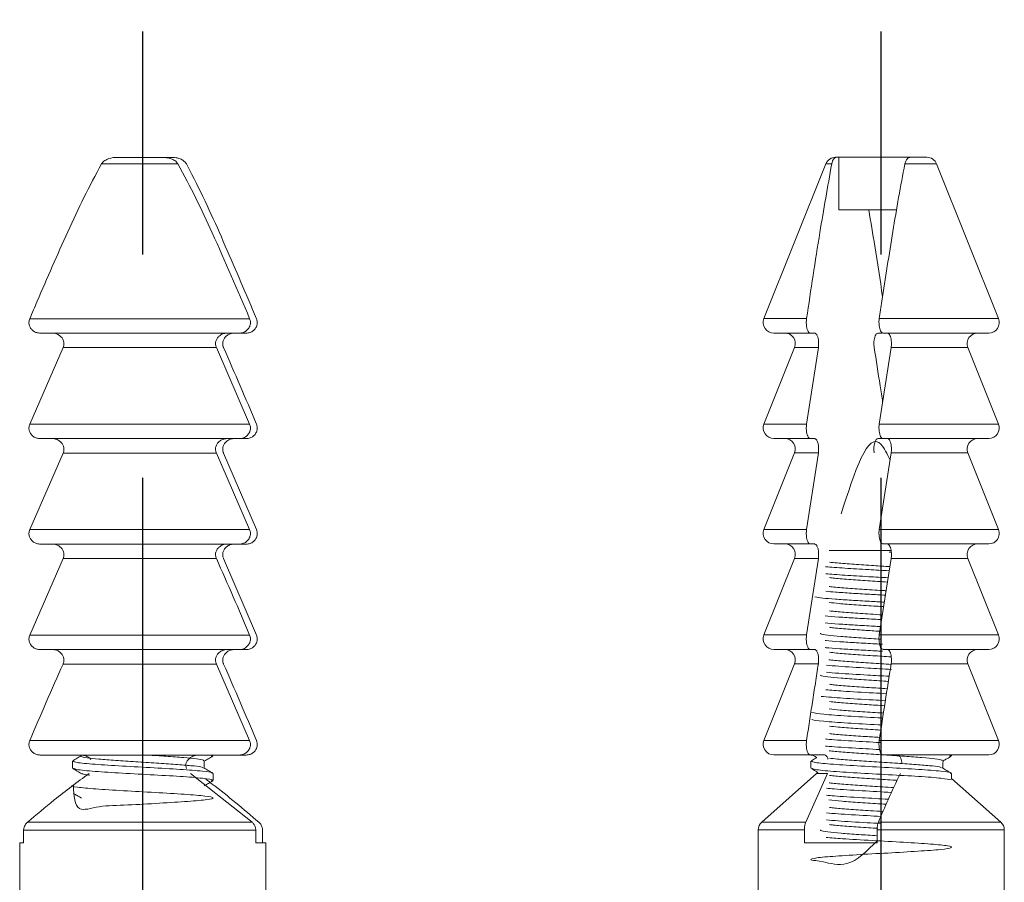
# Model space of a CAD drawing. Header units: millimetres. Extents: x 4288 to 4827, y 1699 to 2080.
# Tile 7 of 12: x 4506 to 4534, y 2009 to 2034. Entities that reach past the tile are written whole.
import ezdxf

# ---------------------------------------------------------------- set-up
doc = ezdxf.new("R2010")
doc.units = ezdxf.units.MM
doc.linetypes.add('CENTER', pattern=[50.8, 31.75, -6.35, 6.35, -6.35])
doc.layers.add('Center', color=1, linetype='CENTER')
doc.dimstyles.new('ISO-25', dxfattribs={"dimtxt": 2.5, "dimasz": 2.5, "dimexe": 1.25, "dimexo": 0.625, "dimtad": 1, "dimzin": 9, "dimdsep": 46, "dimtxsty": 'Standard', "dimcen": 2.5, "dimclrd": 2, "dimclre": 2, "dimclrt": 2, "dimadec": 0, "dimazin": 0, "dimtfac": 1, "dimtmove": 0, "dimatfit": 3, "dimfxl": 0, "dimarcsym": 0})

# ---------------------------------------------------------------- blocks, each defined once
blk = doc.blocks.new('A$C3210630A')
at = {"color": 7, "linetype": 'Continuous', "lineweight": 15}
for p, q in [((9.212, 36.487), (7.452, 32.087)), ((9.49, 36.676), (9.947, 36.676)), ((11.996, 36.676), (9.947, 36.676)), ((11.996, 35.176), (11.996, 36.676)), ((12.046, 36.676), (11.996, 36.676)), ((12.046, 36.676), (12.084, 36.676)), ((14.123, 32.087), (12.363, 36.487)), ((32.961, 36.484), (30.788, 36.484)), ((31.108, 36.673), (30.967, 36.673)), ((31.254, 36.673), (31.108, 36.673)), ((31.254, 36.673), (32.495, 36.673)), ((11.996, 35.176), (10.353, 35.176)), ((28.748, 32.084), (35, 32.084)), ((10.737, 31.676), (7.73, 31.676)), ((10.759, 31.676), (10.879, 31.676)), ((12.684, 31.676), (12.805, 31.676)), ((13.844, 31.676), (12.805, 31.676)), ((28.849, 31.673), (29.045, 31.673)), ((34.703, 31.673), (29.045, 31.673)), ((8.323, 31.264), (7.452, 29.087)), ((10.505, 31.264), (10.844, 29.087)), ((12.91, 29.087), (12.575, 31.264)), ((14.123, 29.087), (13.252, 31.264)), ((28.748, 29.084), (29.694, 31.261)), ((34.054, 31.261), (29.694, 31.261)), ((34.054, 31.261), (35, 29.084)), ((28.748, 29.084), (35, 29.084)), ((10.737, 28.676), (7.73, 28.676)), ((10.759, 28.676), (10.879, 28.676)), ((12.684, 28.676), (12.805, 28.676)), ((13.844, 28.676), (12.805, 28.676)), ((28.849, 28.673), (29.045, 28.673)), ((34.703, 28.673), (29.045, 28.673)), ((8.323, 28.264), (7.452, 26.087)), ((10.505, 28.264), (10.844, 26.087)), ((12.91, 26.087), (12.575, 28.264)), ((14.123, 26.087), (13.252, 28.264)), ((29.489, 28.261), (28.554, 26.084)), ((28.748, 26.084), (29.694, 28.261)), ((34.054, 28.261), (29.694, 28.261)), ((34.054, 28.261), (35, 26.084)), ((28.748, 26.084), (35, 26.084)), ((10.737, 25.676), (7.73, 25.676)), ((12.684, 25.676), (12.805, 25.676)), ((13.844, 25.676), (12.805, 25.676)), ((28.849, 25.673), (29.045, 25.673)), ((34.703, 25.673), (29.045, 25.673)), ((8.323, 25.264), (7.452, 23.087)), ((10.505, 25.264), (10.844, 23.087)), ((12.91, 23.087), (12.575, 25.264)), ((14.123, 23.087), (13.252, 25.264)), ((29.489, 25.261), (28.554, 23.084)), ((34.054, 25.261), (29.694, 25.261)), ((34.054, 25.261), (35, 23.084)), ((28.748, 23.084), (35, 23.084)), ((10.737, 22.676), (7.73, 22.676)), ((12.684, 22.676), (12.805, 22.676)), ((13.844, 22.676), (12.805, 22.676)), ((28.849, 22.673), (29.045, 22.673)), ((34.703, 22.673), (29.045, 22.673)), ((8.323, 22.264), (7.452, 20.087)), ((14.123, 20.087), (13.252, 22.264)), ((28.748, 20.084), (29.694, 22.261)), ((34.054, 22.261), (29.694, 22.261)), ((28.748, 20.084), (35, 20.084)), ((10.737, 19.676), (7.73, 19.676)), ((8.748, 19.676), (8.788, 19.673)), ((8.787, 19.673), (8.787, 19.651)), ((12.402, 19.676), (12.805, 19.676)), ((13.844, 19.676), (12.805, 19.676)), ((28.849, 19.673), (29.045, 19.673)), ((34.703, 19.673), (29.045, 19.673)), ((33.537, 19.645), (33.537, 19.673)), ((9.037, 19.456), (9.037, 19.301)), ((12.787, 19.301), (12.787, 19.501)), ((30.037, 19.507), (30.037, 19.301)), ((33.787, 19.301), (33.787, 19.501)), ((8.787, 19.151), (8.787, 19.009)), ((12.934, 17.765), (12.317, 19.151)), ((12.627, 19.151), (12.595, 19.184)), ((14.187, 17.765), (12.627, 19.151)), ((28.68, 17.762), (30.433, 19.149)), ((29.787, 19.151), (29.787, 18.951)), ((8.787, 19.009), (7.388, 17.765)), ((28.68, 17.762), (35.068, 17.762)), ((7.287, 17.541), (7.287, 11.168)), ((10.906, 17.541), (10.906, 17.176)), ((12.972, 17.176), (12.972, 17.541)), ((14.287, 2.176), (14.287, 17.541)), ((28.381, 17.538), (28.381, 17.173)), ((28.574, 17.173), (28.574, 17.538)), ((35.175, 17.538), (28.574, 17.538)), ((35.175, 17.538), (35.175, 17.173)), ((10.906, 17.176), (12.972, 17.176)), ((28.287, 17.173), (28.287, 2.173)), ((28.287, 17.173), (28.574, 17.173)), ((35.175, 17.173), (35.287, 17.173)), ((35.287, 2.173), (35.287, 17.173))]:
    blk.add_line(p, q, dxfattribs=at)
at = {"color": 8, "linetype": 'Continuous', "lineweight": 15}
for p, q in [((10.114, 36.487), (9.212, 36.487)), ((12.363, 36.487), (12.196, 36.487)), ((7.452, 32.087), (10.844, 32.087)), ((12.91, 32.087), (14.123, 32.087)), ((10.505, 31.264), (8.323, 31.264)), ((13.252, 31.264), (12.575, 31.264)), ((7.452, 29.087), (10.844, 29.087)), ((12.91, 29.087), (14.123, 29.087)), ((10.505, 28.264), (8.323, 28.264)), ((13.252, 28.264), (12.575, 28.264)), ((7.452, 26.087), (10.844, 26.087)), ((12.91, 26.087), (14.123, 26.087)), ((10.504, 25.495), (12.271, 25.495)), ((10.505, 25.264), (8.323, 25.264)), ((10.564, 25.445), (10.494, 25.445)), ((13.252, 25.264), (12.575, 25.264)), ((7.452, 23.087), (10.844, 23.087)), ((12.91, 23.087), (14.123, 23.087)), ((10.505, 22.264), (8.323, 22.264)), ((13.252, 22.264), (12.575, 22.264)), ((7.452, 20.087), (10.844, 20.087)), ((12.91, 20.087), (14.123, 20.087)), ((12.627, 19.151), (12.317, 19.151)), ((7.388, 17.765), (10.868, 17.765)), ((12.934, 17.765), (14.187, 17.765)), ((10.906, 17.541), (7.287, 17.541)), ((14.287, 17.541), (12.972, 17.541))]:
    blk.add_line(p, q, dxfattribs=at)
at = {"color": 7, "linetype": 'Continuous', "lineweight": 15, "flags": 128}
blk.add_lwpolyline([(9.01, 19.522), (9.029, 19.482), (9.037, 19.456)], dxfattribs=at)
at = {"color": 7, "linetype": 'Continuous', "lineweight": 15}
for centre, start, end in [((9.49, 36.376), 90, 158.1986), ((12.084, 36.376), 21.8014, 90), ((7.73, 31.976), 158.1986, 270), ((13.844, 31.976), 270, 21.8014), ((8.044, 31.376), 338.1986, 90), ((13.53, 31.376), 90, 201.8014), ((7.73, 28.976), 158.1986, 270), ((13.844, 28.976), 270, 21.8014), ((8.044, 28.376), 338.1986, 90), ((13.53, 28.376), 90, 201.8014), ((7.73, 25.976), 158.1986, 270), ((13.844, 25.976), 270, 21.8014), ((8.044, 25.376), 338.1986, 90), ((13.53, 25.376), 90, 201.8014), ((7.73, 22.976), 158.1986, 270), ((13.844, 22.976), 270, 21.8014), ((8.044, 22.376), 338.1986, 90), ((13.53, 22.376), 90, 201.8014), ((7.73, 19.976), 158.1986, 270), ((13.844, 19.976), 270, 21.8014), ((12.826, 19.376), 97.4862, 131.6823), ((7.587, 17.541), 131.6335, 180), ((13.987, 17.541), 0, 48.3665)]:
    blk.add_arc(centre, 0.3, start, end, dxfattribs=at)
for points, knots in [([(9.947, 36.676), (9.955, 36.675), (9.994, 36.673), (10.048, 36.644), (10.095, 36.56), (10.109, 36.505), (10.114, 36.487)], [0, 0, 0, 0, 0.133829, 0.620556, 0.872451, 1, 1, 1, 1]), ([(10.114, 36.487), (10.174, 36.171), (10.296, 35.54), (10.512, 34.233), (10.693, 33.08), (10.819, 32.252), (10.844, 32.087)], [0, 0, 0, 0, 0.221564, 0.44372, 0.889151, 1, 1, 1, 1]), ([(12.196, 36.487), (12.195, 36.491), (12.19, 36.518), (12.181, 36.549), (12.157, 36.605), (12.114, 36.664), (12.071, 36.671), (12.046, 36.676)], [0, 0, 0, 0, 0.025596, 0.19508, 0.24725, 0.564914, 1, 1, 1, 1]), ([(12.91, 32.087), (12.787, 32.906), (12.565, 34.393), (12.31, 35.838), (12.196, 36.487)], [0, 0, 0, 0, 0.551068, 1, 1, 1, 1]), ([(30.548, 36.484), (30.495, 36.384), (30.092, 35.623), (29.433, 34.152), (28.847, 32.774), (28.554, 32.084)], [0, 0, 0, 0, 0.070185, 0.534706, 1, 1, 1, 1]), ([(28.748, 32.084), (29.098, 32.899), (29.591, 34.049), (30.268, 35.518), (30.614, 36.162), (30.788, 36.484)], [0, 0, 0, 0, 0.548068, 0.773865, 1, 1, 1, 1]), ([(30.967, 36.673), (30.939, 36.672), (30.855, 36.67), (30.735, 36.642), (30.626, 36.582), (30.572, 36.526), (30.552, 36.491), (30.548, 36.484)], [0, 0, 0, 0, 0.176979, 0.522801, 0.753282, 0.949342, 1, 1, 1, 1]), ([(30.788, 36.484), (30.8, 36.503), (30.838, 36.557), (30.948, 36.628), (31.097, 36.668), (31.206, 36.671), (31.254, 36.673)], [0, 0, 0, 0, 0.127367, 0.372978, 0.727811, 1, 1, 1, 1]), ([(32.495, 36.673), (32.518, 36.672), (32.626, 36.671), (32.779, 36.641), (32.91, 36.557), (32.948, 36.503), (32.961, 36.484)], [0, 0, 0, 0, 0.133829, 0.620556, 0.872451, 1, 1, 1, 1]), ([(32.961, 36.484), (33.131, 36.169), (33.471, 35.537), (34.073, 34.23), (34.578, 33.077), (34.93, 32.249), (35, 32.084)], [0, 0, 0, 0, 0.221564, 0.44372, 0.889151, 1, 1, 1, 1]), ([(11.141, 35.176), (11.084, 34.836), (10.945, 34.023), (10.821, 33.192), (10.748, 32.708)], [0, 0, 0, 0, 0.417805, 1, 1, 1, 1]), ([(10.844, 32.087), (10.846, 32.071), (10.85, 32.037), (10.853, 31.969), (10.849, 31.885), (10.832, 31.798), (10.806, 31.729), (10.773, 31.684), (10.749, 31.678), (10.737, 31.676)], [0, 0, 0, 0, 0.084724, 0.179843, 0.339851, 0.499733, 0.663165, 0.835664, 1, 1, 1, 1]), ([(12.805, 31.676), (12.818, 31.679), (12.844, 31.686), (12.88, 31.742), (12.905, 31.825), (12.917, 31.91), (12.919, 31.996), (12.915, 32.051), (12.91, 32.084), (12.91, 32.087)], [0, 0, 0, 0, 0.183485, 0.373192, 0.554244, 0.72489, 0.820724, 0.983017, 1, 1, 1, 1]), ([(28.554, 32.084), (28.545, 32.055), (28.526, 31.995), (28.536, 31.898), (28.576, 31.809), (28.645, 31.736), (28.736, 31.686), (28.809, 31.673), (28.847, 31.673), (28.849, 31.673)], [0, 0, 0, 0, 0.152598, 0.314169, 0.474335, 0.638043, 0.809184, 0.989744, 1, 1, 1, 1]), ([(29.045, 31.673), (29.042, 31.673), (29.001, 31.673), (28.92, 31.689), (28.822, 31.749), (28.753, 31.836), (28.722, 31.935), (28.725, 32.02), (28.742, 32.067), (28.748, 32.084)], [0, 0, 0, 0, 0.014432, 0.20953, 0.401041, 0.581784, 0.750593, 0.911231, 1, 1, 1, 1]), ([(35, 32.084), (35.006, 32.068), (35.019, 32.034), (35.027, 31.966), (35.014, 31.882), (34.968, 31.795), (34.895, 31.726), (34.804, 31.681), (34.736, 31.676), (34.703, 31.673)], [0, 0, 0, 0, 0.084724, 0.179843, 0.339851, 0.499733, 0.663165, 0.835664, 1, 1, 1, 1]), ([(10.505, 31.264), (10.505, 31.266), (10.5, 31.299), (10.494, 31.365), (10.499, 31.459), (10.515, 31.543), (10.54, 31.613), (10.574, 31.662), (10.601, 31.675), (10.615, 31.676), (10.616, 31.676)], [0, 0, 0, 0, 0.010378, 0.17498, 0.324274, 0.471755, 0.629142, 0.803258, 0.994183, 1, 1, 1, 1]), ([(10.988, 31.264), (10.989, 31.273), (10.995, 31.312), (10.998, 31.385), (10.992, 31.462), (10.98, 31.534), (10.96, 31.6), (10.927, 31.656), (10.898, 31.674), (10.882, 31.675), (10.879, 31.676)], [0, 0, 0, 0, 0.0458255, 0.2077671, 0.3587586, 0.4275108, 0.6015781, 0.7751644, 0.961118, 1, 1, 1, 1]), ([(12.684, 31.676), (12.677, 31.675), (12.656, 31.672), (12.622, 31.638), (12.59, 31.564), (12.57, 31.468), (12.565, 31.367), (12.57, 31.3), (12.575, 31.268), (12.575, 31.264)], [0, 0, 0, 0, 0.097273, 0.292654, 0.486369, 0.666656, 0.828898, 0.980059, 1, 1, 1, 1]), ([(29.489, 31.261), (29.493, 31.27), (29.509, 31.309), (29.519, 31.383), (29.502, 31.459), (29.467, 31.531), (29.412, 31.597), (29.318, 31.653), (29.238, 31.672), (29.193, 31.673), (29.185, 31.673)], [0, 0, 0, 0, 0.0458255, 0.2077671, 0.3587586, 0.4275108, 0.6015781, 0.7751644, 0.961118, 1, 1, 1, 1]), ([(29.386, 31.673), (29.388, 31.673), (29.43, 31.673), (29.513, 31.657), (29.609, 31.601), (29.677, 31.525), (29.715, 31.441), (29.724, 31.347), (29.704, 31.289), (29.694, 31.261)], [0, 0, 0, 0, 0.011379, 0.207261, 0.407026, 0.550454, 0.702586, 0.855025, 1, 1, 1, 1]), ([(34.054, 31.261), (34.053, 31.263), (34.039, 31.296), (34.024, 31.362), (34.038, 31.457), (34.081, 31.54), (34.151, 31.61), (34.246, 31.66), (34.322, 31.673), (34.362, 31.673), (34.363, 31.673)], [0, 0, 0, 0, 0.010378, 0.17498, 0.324274, 0.471755, 0.629142, 0.803258, 0.994183, 1, 1, 1, 1]), ([(10.988, 31.264), (10.931, 30.902), (10.85, 30.385), (10.771, 29.864), (10.747, 29.707)], [0, 0, 0, 0, 0.698605, 1, 1, 1, 1]), ([(29.489, 31.261), (29.331, 30.9), (29.015, 30.176), (28.708, 29.448), (28.554, 29.084)], [0, 0, 0, 0, 0.499977, 1, 1, 1, 1]), ([(11.927, 26.529), (11.547, 27.726), (11.083, 29.187), (10.62, 28.239), (10.536, 28.067)], [0, 0, 0, 0, 0.819149, 1, 1, 1, 1]), ([(10.844, 29.087), (10.846, 29.071), (10.85, 29.037), (10.853, 28.969), (10.849, 28.885), (10.832, 28.798), (10.806, 28.729), (10.773, 28.684), (10.749, 28.678), (10.737, 28.676)], [0, 0, 0, 0, 0.084724, 0.179843, 0.339851, 0.499733, 0.663165, 0.835664, 1, 1, 1, 1]), ([(12.805, 28.676), (12.818, 28.679), (12.844, 28.686), (12.88, 28.742), (12.905, 28.825), (12.917, 28.91), (12.919, 28.996), (12.915, 29.051), (12.91, 29.084), (12.91, 29.087)], [0, 0, 0, 0, 0.183485, 0.373192, 0.554244, 0.72489, 0.820724, 0.983017, 1, 1, 1, 1]), ([(28.554, 29.084), (28.545, 29.055), (28.526, 28.995), (28.536, 28.898), (28.576, 28.809), (28.645, 28.736), (28.736, 28.686), (28.809, 28.673), (28.847, 28.673), (28.849, 28.673)], [0, 0, 0, 0, 0.152598, 0.314169, 0.474335, 0.638043, 0.809184, 0.989744, 1, 1, 1, 1]), ([(29.045, 28.673), (29.042, 28.673), (29.001, 28.673), (28.92, 28.689), (28.822, 28.749), (28.753, 28.836), (28.722, 28.935), (28.725, 29.02), (28.742, 29.067), (28.748, 29.084)], [0, 0, 0, 0, 0.014432, 0.20953, 0.401041, 0.581784, 0.750593, 0.911231, 1, 1, 1, 1]), ([(35, 29.084), (35.006, 29.068), (35.019, 29.034), (35.027, 28.966), (35.014, 28.882), (34.968, 28.795), (34.895, 28.726), (34.804, 28.681), (34.736, 28.676), (34.703, 28.673)], [0, 0, 0, 0, 0.0847239, 0.1798428, 0.3398505, 0.4997332, 0.6631649, 0.8356635, 1, 1, 1, 1]), ([(10.505, 28.264), (10.505, 28.266), (10.5, 28.299), (10.494, 28.365), (10.499, 28.459), (10.515, 28.543), (10.54, 28.613), (10.574, 28.662), (10.601, 28.675), (10.615, 28.676), (10.616, 28.676)], [0, 0, 0, 0, 0.010378, 0.17498, 0.324274, 0.471755, 0.629142, 0.803258, 0.994183, 1, 1, 1, 1]), ([(10.988, 28.264), (10.989, 28.273), (10.995, 28.312), (10.998, 28.385), (10.992, 28.462), (10.98, 28.534), (10.96, 28.6), (10.927, 28.656), (10.898, 28.674), (10.882, 28.675), (10.879, 28.676)], [0, 0, 0, 0, 0.045825, 0.207767, 0.358759, 0.427511, 0.601578, 0.775164, 0.961118, 1, 1, 1, 1]), ([(12.684, 28.676), (12.677, 28.675), (12.656, 28.672), (12.622, 28.638), (12.59, 28.564), (12.57, 28.468), (12.565, 28.367), (12.57, 28.3), (12.575, 28.268), (12.575, 28.264)], [0, 0, 0, 0, 0.097273, 0.292654, 0.486369, 0.666656, 0.828898, 0.980059, 1, 1, 1, 1]), ([(29.489, 28.261), (29.493, 28.27), (29.509, 28.309), (29.519, 28.383), (29.502, 28.459), (29.467, 28.531), (29.412, 28.597), (29.318, 28.653), (29.238, 28.672), (29.193, 28.673), (29.185, 28.673)], [0, 0, 0, 0, 0.045825, 0.207767, 0.358759, 0.427511, 0.601578, 0.775164, 0.961118, 1, 1, 1, 1]), ([(29.386, 28.673), (29.388, 28.673), (29.43, 28.673), (29.513, 28.657), (29.609, 28.601), (29.677, 28.525), (29.715, 28.441), (29.724, 28.347), (29.704, 28.289), (29.694, 28.261)], [0, 0, 0, 0, 0.011379, 0.207261, 0.407026, 0.550454, 0.702586, 0.855025, 1, 1, 1, 1]), ([(34.054, 28.261), (34.053, 28.263), (34.039, 28.296), (34.024, 28.362), (34.038, 28.457), (34.081, 28.54), (34.151, 28.61), (34.246, 28.66), (34.322, 28.673), (34.362, 28.673), (34.363, 28.673)], [0, 0, 0, 0, 0.010378, 0.17498, 0.324274, 0.471755, 0.629142, 0.803258, 0.994183, 1, 1, 1, 1]), ([(10.844, 26.087), (10.846, 26.071), (10.85, 26.037), (10.853, 25.969), (10.849, 25.885), (10.832, 25.798), (10.806, 25.729), (10.773, 25.684), (10.749, 25.678), (10.737, 25.676)], [0, 0, 0, 0, 0.084724, 0.179843, 0.339851, 0.499733, 0.663165, 0.835664, 1, 1, 1, 1]), ([(12.805, 25.676), (12.818, 25.679), (12.844, 25.686), (12.88, 25.742), (12.905, 25.825), (12.917, 25.91), (12.919, 25.996), (12.915, 26.051), (12.91, 26.084), (12.91, 26.087)], [0, 0, 0, 0, 0.183485, 0.373192, 0.554244, 0.72489, 0.820724, 0.983017, 1, 1, 1, 1]), ([(28.554, 26.084), (28.545, 26.055), (28.526, 25.995), (28.536, 25.898), (28.576, 25.809), (28.645, 25.736), (28.736, 25.686), (28.809, 25.673), (28.847, 25.673), (28.849, 25.673)], [0, 0, 0, 0, 0.152598, 0.314169, 0.474335, 0.638043, 0.809184, 0.989744, 1, 1, 1, 1]), ([(29.045, 25.673), (29.042, 25.673), (29.001, 25.673), (28.92, 25.689), (28.822, 25.749), (28.753, 25.836), (28.722, 25.935), (28.725, 26.02), (28.742, 26.067), (28.748, 26.084)], [0, 0, 0, 0, 0.014432, 0.20953, 0.401041, 0.581784, 0.750593, 0.911231, 1, 1, 1, 1]), ([(35, 26.084), (35.006, 26.068), (35.019, 26.034), (35.027, 25.966), (35.014, 25.882), (34.968, 25.795), (34.895, 25.726), (34.804, 25.681), (34.736, 25.676), (34.703, 25.673)], [0, 0, 0, 0, 0.084724, 0.179843, 0.339851, 0.499733, 0.663165, 0.835664, 1, 1, 1, 1]), ([(10.505, 25.264), (10.505, 25.266), (10.5, 25.299), (10.494, 25.365), (10.499, 25.459), (10.515, 25.543), (10.54, 25.613), (10.574, 25.662), (10.601, 25.675), (10.615, 25.676), (10.616, 25.676)], [0, 0, 0, 0, 0.010378, 0.17498, 0.324274, 0.471755, 0.629142, 0.803258, 0.994183, 1, 1, 1, 1]), ([(12.684, 25.676), (12.677, 25.675), (12.656, 25.672), (12.622, 25.638), (12.59, 25.564), (12.57, 25.468), (12.565, 25.367), (12.57, 25.3), (12.575, 25.268), (12.575, 25.264)], [0, 0, 0, 0, 0.097273, 0.292654, 0.486369, 0.666656, 0.828898, 0.980059, 1, 1, 1, 1]), ([(29.489, 25.261), (29.493, 25.27), (29.509, 25.309), (29.519, 25.383), (29.502, 25.459), (29.467, 25.531), (29.412, 25.597), (29.318, 25.653), (29.238, 25.672), (29.193, 25.673), (29.185, 25.673)], [0, 0, 0, 0, 0.045825, 0.207767, 0.358759, 0.427511, 0.601578, 0.775164, 0.961118, 1, 1, 1, 1]), ([(29.386, 25.673), (29.388, 25.673), (29.43, 25.673), (29.513, 25.657), (29.609, 25.601), (29.677, 25.525), (29.715, 25.441), (29.724, 25.347), (29.704, 25.289), (29.694, 25.261)], [0, 0, 0, 0, 0.011379, 0.207261, 0.407026, 0.550454, 0.702586, 0.855025, 1, 1, 1, 1]), ([(34.054, 25.261), (34.053, 25.263), (34.039, 25.296), (34.024, 25.362), (34.038, 25.457), (34.081, 25.54), (34.151, 25.61), (34.246, 25.66), (34.322, 25.673), (34.362, 25.673), (34.363, 25.673)], [0, 0, 0, 0, 0.010378, 0.17498, 0.324274, 0.471755, 0.629142, 0.803258, 0.994183, 1, 1, 1, 1]), ([(28.748, 23.084), (28.903, 23.448), (29.213, 24.176), (29.534, 24.9), (29.694, 25.261)], [0, 0, 0, 0, 0.499977, 1, 1, 1, 1]), ([(12.259, 25.16), (12.191, 25.151), (12.019, 25.131), (11.57, 25.098), (11.042, 25.063), (10.693, 25.041), (10.541, 25.032)], [0, 0, 0, 0, 0.193154, 0.48431, 0.775468, 1, 1, 1, 1]), ([(10.56, 24.913), (10.757, 24.924), (11.198, 24.949), (11.826, 24.988), (12.251, 25.016), (12.36, 25.03), (12.364, 25.031)], [0, 0, 0, 0, 0.283326, 0.635188, 0.987093, 1, 1, 1, 1]), ([(10.591, 24.715), (10.777, 24.725), (11.208, 24.749), (11.826, 24.788), (12.251, 24.816), (12.361, 24.83), (12.364, 24.831)], [0, 0, 0, 0, 0.272529, 0.629753, 0.987019, 1, 1, 1, 1]), ([(10.609, 24.593), (10.798, 24.605), (11.186, 24.63), (11.724, 24.667), (12.104, 24.697), (12.225, 24.714), (12.257, 24.719)], [0, 0, 0, 0, 0.286789, 0.588507, 0.890228, 1, 1, 1, 1]), ([(12.271, 24.467), (12.265, 24.466), (12.183, 24.452), (11.862, 24.427), (11.349, 24.389), (10.909, 24.362), (10.682, 24.348), (10.648, 24.345)], [0, 0, 0, 0, 0.023105, 0.330519, 0.637921, 0.945332, 1, 1, 1, 1]), ([(10.668, 24.219), (10.819, 24.228), (11.153, 24.246), (11.646, 24.276), (12.08, 24.304), (12.278, 24.322), (12.363, 24.33)], [0, 0, 0, 0, 0.230471, 0.508467, 0.786364, 1, 1, 1, 1]), ([(10.698, 24.021), (10.839, 24.029), (11.163, 24.047), (11.649, 24.076), (12.106, 24.106), (12.473, 24.137), (12.606, 24.158), (12.673, 24.168)], [0, 0, 0, 0, 0.1619, 0.371449, 0.580923, 0.790468, 1, 1, 1, 1]), ([(10.718, 23.893), (10.788, 23.897), (11.053, 23.914), (11.508, 23.944), (11.985, 23.98), (12.179, 24.002), (12.264, 24.012)], [0, 0, 0, 0, 0.1129875, 0.4320686, 0.7511497, 1, 1, 1, 1]), ([(12.256, 23.774), (12.21, 23.768), (12.069, 23.749), (11.661, 23.718), (11.182, 23.686), (10.87, 23.666), (10.755, 23.659)], [0, 0, 0, 0, 0.1592407, 0.4850772, 0.8109155, 1, 1, 1, 1]), ([(10.776, 23.525), (10.85, 23.529), (11.105, 23.544), (11.537, 23.568), (12.003, 23.599), (12.291, 23.619), (12.379, 23.63), (12.379, 23.63)], [0, 0, 0, 0, 0.119515, 0.412803, 0.70619, 0.99956, 1, 1, 1, 1]), ([(10.806, 23.327), (10.87, 23.331), (11.115, 23.344), (11.537, 23.368), (12.003, 23.399), (12.291, 23.419), (12.379, 23.43), (12.379, 23.43)], [0, 0, 0, 0, 0.104657, 0.402916, 0.701274, 0.999615, 1, 1, 1, 1]), ([(10.827, 23.193), (10.976, 23.202), (11.323, 23.225), (11.807, 23.26), (12.151, 23.287), (12.248, 23.302), (12.263, 23.305)], [0, 0, 0, 0, 0.2548885, 0.5947138, 0.9345415, 1, 1, 1, 1]), ([(10.844, 23.087), (10.846, 23.071), (10.85, 23.037), (10.853, 22.969), (10.849, 22.885), (10.832, 22.798), (10.806, 22.729), (10.773, 22.684), (10.749, 22.678), (10.737, 22.676)], [0, 0, 0, 0, 0.084724, 0.179843, 0.339851, 0.499733, 0.663165, 0.835664, 1, 1, 1, 1]), ([(12.512, 23.142), (12.517, 23.135), (12.528, 23.116), (12.33, 23.084), (11.957, 23.047), (11.443, 23.01), (11.032, 22.984), (10.821, 22.97), (10.805, 22.969)], [0, 0, 0, 0, 0.115732, 0.33224, 0.548755, 0.765263, 0.981777, 1, 1, 1, 1]), ([(12.805, 22.676), (12.818, 22.679), (12.844, 22.686), (12.88, 22.742), (12.905, 22.825), (12.917, 22.91), (12.919, 22.996), (12.915, 23.051), (12.91, 23.084), (12.91, 23.087)], [0, 0, 0, 0, 0.183485, 0.373192, 0.554244, 0.72489, 0.820724, 0.983017, 1, 1, 1, 1]), ([(28.554, 23.084), (28.545, 23.055), (28.526, 22.995), (28.536, 22.898), (28.576, 22.809), (28.645, 22.736), (28.736, 22.686), (28.809, 22.673), (28.847, 22.673), (28.849, 22.673)], [0, 0, 0, 0, 0.152598, 0.314169, 0.474335, 0.638043, 0.809184, 0.989744, 1, 1, 1, 1]), ([(29.045, 22.673), (29.042, 22.673), (29.001, 22.673), (28.92, 22.689), (28.822, 22.749), (28.753, 22.836), (28.722, 22.935), (28.725, 23.02), (28.742, 23.067), (28.748, 23.084)], [0, 0, 0, 0, 0.014432, 0.20953, 0.401041, 0.581784, 0.750593, 0.911231, 1, 1, 1, 1]), ([(35, 23.084), (35.006, 23.068), (35.019, 23.034), (35.027, 22.966), (35.014, 22.882), (34.968, 22.795), (34.895, 22.726), (34.804, 22.681), (34.736, 22.676), (34.703, 22.673)], [0, 0, 0, 0, 0.084724, 0.179843, 0.339851, 0.499733, 0.663165, 0.835664, 1, 1, 1, 1]), ([(10.754, 22.824), (10.822, 22.828), (11.071, 22.842), (11.499, 22.866), (11.973, 22.896), (12.275, 22.917), (12.372, 22.928), (12.379, 22.929)], [0, 0, 0, 0, 0.108704, 0.3979289, 0.6870971, 0.9762498, 1, 1, 1, 1]), ([(10.756, 22.624), (10.823, 22.628), (11.072, 22.642), (11.5, 22.666), (11.973, 22.696), (12.275, 22.717), (12.372, 22.728), (12.379, 22.729)], [0, 0, 0, 0, 0.107805, 0.397332, 0.6868, 0.976254, 1, 1, 1, 1]), ([(10.505, 22.264), (10.505, 22.266), (10.5, 22.299), (10.494, 22.365), (10.499, 22.459), (10.515, 22.543), (10.54, 22.613), (10.574, 22.662), (10.601, 22.675), (10.615, 22.676), (10.616, 22.676)], [0, 0, 0, 0, 0.010378, 0.17498, 0.324274, 0.471755, 0.629142, 0.803258, 0.994183, 1, 1, 1, 1]), ([(10.502, 22.465), (10.678, 22.476), (11.051, 22.5), (11.599, 22.537), (12.035, 22.57), (12.196, 22.59), (12.258, 22.598)], [0, 0, 0, 0, 0.254595, 0.540345, 0.826096, 1, 1, 1, 1]), ([(12.684, 22.676), (12.677, 22.675), (12.656, 22.672), (12.622, 22.638), (12.59, 22.564), (12.57, 22.468), (12.565, 22.367), (12.57, 22.3), (12.575, 22.268), (12.575, 22.264)], [0, 0, 0, 0, 0.097273, 0.292654, 0.486369, 0.666656, 0.828898, 0.980059, 1, 1, 1, 1]), ([(29.489, 22.261), (29.493, 22.27), (29.509, 22.309), (29.519, 22.383), (29.502, 22.459), (29.467, 22.531), (29.412, 22.597), (29.318, 22.653), (29.238, 22.672), (29.193, 22.673), (29.185, 22.673)], [0, 0, 0, 0, 0.045825, 0.207767, 0.358759, 0.427511, 0.601578, 0.775164, 0.961118, 1, 1, 1, 1]), ([(29.386, 22.673), (29.388, 22.673), (29.43, 22.673), (29.513, 22.657), (29.609, 22.601), (29.677, 22.525), (29.715, 22.441), (29.724, 22.347), (29.704, 22.289), (29.694, 22.261)], [0, 0, 0, 0, 0.011379, 0.207261, 0.407026, 0.550454, 0.702586, 0.855025, 1, 1, 1, 1]), ([(34.054, 22.261), (34.053, 22.263), (34.039, 22.296), (34.024, 22.362), (34.038, 22.457), (34.081, 22.54), (34.151, 22.61), (34.246, 22.66), (34.322, 22.673), (34.362, 22.673), (34.363, 22.673)], [0, 0, 0, 0, 0.010378, 0.17498, 0.324274, 0.471755, 0.629142, 0.803258, 0.994183, 1, 1, 1, 1]), ([(10.5, 22.11), (10.722, 22.122), (11.245, 22.151), (11.951, 22.191), (12.238, 22.219), (12.348, 22.229)], [0, 0, 0, 0, 0.313588, 0.737271, 1, 1, 1, 1]), ([(12.276, 22.384), (12.275, 22.383), (12.2, 22.371), (11.888, 22.345), (11.382, 22.308), (10.882, 22.276), (10.595, 22.258), (10.501, 22.252)], [0, 0, 0, 0, 0.004743, 0.289809, 0.574884, 0.85995, 1, 1, 1, 1]), ([(10.505, 22.264), (10.562, 21.903), (10.677, 21.179), (10.788, 20.451), (10.844, 20.087)], [0, 0, 0, 0, 0.499968, 1, 1, 1, 1]), ([(12.91, 20.087), (12.883, 20.269), (12.828, 20.633), (12.744, 21.178), (12.66, 21.722), (12.604, 22.083), (12.575, 22.264)], [0, 0, 0, 0, 0.24999, 0.499983, 0.749988, 1, 1, 1, 1]), ([(29.489, 22.261), (29.331, 21.9), (29.015, 21.176), (28.708, 20.448), (28.554, 20.084)], [0, 0, 0, 0, 0.499977, 1, 1, 1, 1]), ([(34.054, 22.261), (34.215, 21.9), (34.536, 21.176), (34.846, 20.448), (35, 20.084)], [0, 0, 0, 0, 0.499968, 1, 1, 1, 1]), ([(10.56, 21.913), (10.762, 21.924), (11.265, 21.953), (11.951, 21.991), (12.238, 22.019), (12.348, 22.029)], [0, 0, 0, 0, 0.293621, 0.72963, 1, 1, 1, 1]), ([(10.583, 21.768), (10.671, 21.774), (10.953, 21.792), (11.437, 21.823), (11.953, 21.861), (12.323, 21.898), (12.514, 21.927), (12.511, 21.942), (12.51, 21.946)], [0, 0, 0, 0, 0.096214, 0.30859, 0.52096, 0.733332, 0.9457, 1, 1, 1, 1]), ([(12.256, 21.684), (12.217, 21.678), (12.085, 21.66), (11.691, 21.63), (11.161, 21.594), (10.789, 21.57), (10.616, 21.559)], [0, 0, 0, 0, 0.130239, 0.432953, 0.735661, 1, 1, 1, 1]), ([(10.639, 21.417), (10.766, 21.425), (11.19, 21.449), (11.865, 21.486), (12.209, 21.516), (12.36, 21.529)], [0, 0, 0, 0, 0.193297, 0.645925, 1, 1, 1, 1]), ([(10.67, 21.219), (10.787, 21.226), (11.201, 21.249), (11.924, 21.289), (12.306, 21.323), (12.497, 21.34)], [0, 0, 0, 0, 0.163912, 0.581958, 1, 1, 1, 1]), ([(10.692, 21.075), (10.861, 21.086), (11.228, 21.109), (11.743, 21.145), (12.115, 21.174), (12.23, 21.191), (12.258, 21.195)], [0, 0, 0, 0, 0.267381, 0.582483, 0.897583, 1, 1, 1, 1]), ([(12.267, 20.984), (12.172, 20.973), (11.965, 20.95), (11.472, 20.914), (11.028, 20.886), (10.779, 20.87), (10.724, 20.866)], [0, 0, 0, 0, 0.270526, 0.590599, 0.910677, 1, 1, 1, 1]), ([(10.746, 20.723), (10.789, 20.726), (11.126, 20.745), (11.773, 20.781), (12.49, 20.832), (12.67, 20.866), (12.76, 20.882)], [0, 0, 0, 0, 0.045947, 0.363969, 0.681987, 1, 1, 1, 1]), ([(10.777, 20.525), (10.809, 20.527), (11.136, 20.546), (11.785, 20.581), (12.446, 20.632), (12.784, 20.667), (12.757, 20.686), (12.754, 20.688)], [0, 0, 0, 0, 0.0342, 0.344799, 0.655395, 0.96599, 1, 1, 1, 1]), ([(10.799, 20.382), (10.849, 20.385), (11.095, 20.401), (11.529, 20.429), (11.996, 20.464), (12.183, 20.486), (12.262, 20.495)], [0, 0, 0, 0, 0.085749, 0.419374, 0.752999, 1, 1, 1, 1]), ([(12.26, 20.284), (12.239, 20.28), (12.133, 20.265), (11.776, 20.236), (11.299, 20.203), (10.965, 20.182), (10.831, 20.173)], [0, 0, 0, 0, 0.0875667, 0.4280052, 0.7684451, 1, 1, 1, 1]), ([(10.844, 20.087), (10.846, 20.071), (10.85, 20.037), (10.853, 19.969), (10.849, 19.885), (10.832, 19.798), (10.806, 19.729), (10.773, 19.684), (10.749, 19.678), (10.737, 19.676)], [0, 0, 0, 0, 0.084724, 0.179843, 0.339851, 0.499733, 0.663165, 0.835664, 1, 1, 1, 1]), ([(10.821, 20.028), (11.086, 20.043), (11.648, 20.075), (12.212, 20.109), (12.355, 20.127), (12.369, 20.129)], [0, 0, 0, 0, 0.44659, 0.9466962, 1, 1, 1, 1]), ([(10.836, 19.829), (11.096, 19.844), (11.652, 19.875), (12.212, 19.909), (12.355, 19.927), (12.369, 19.929)], [0, 0, 0, 0, 0.441962, 0.94625, 1, 1, 1, 1]), ([(12.805, 19.676), (12.818, 19.679), (12.844, 19.686), (12.88, 19.742), (12.905, 19.825), (12.917, 19.91), (12.919, 19.996), (12.915, 20.051), (12.91, 20.084), (12.91, 20.087)], [0, 0, 0, 0, 0.183485, 0.373192, 0.554244, 0.72489, 0.820724, 0.983017, 1, 1, 1, 1]), ([(28.554, 20.084), (28.545, 20.055), (28.526, 19.995), (28.536, 19.898), (28.576, 19.809), (28.645, 19.736), (28.736, 19.686), (28.809, 19.673), (28.847, 19.673), (28.849, 19.673)], [0, 0, 0, 0, 0.152598, 0.314169, 0.474335, 0.638043, 0.809184, 0.989744, 1, 1, 1, 1]), ([(29.045, 19.673), (29.042, 19.673), (29.001, 19.673), (28.92, 19.689), (28.822, 19.749), (28.753, 19.836), (28.722, 19.935), (28.725, 20.02), (28.742, 20.067), (28.748, 20.084)], [0, 0, 0, 0, 0.014432, 0.20953, 0.401041, 0.581784, 0.750593, 0.911231, 1, 1, 1, 1]), ([(35, 20.084), (35.006, 20.068), (35.019, 20.034), (35.027, 19.966), (35.014, 19.882), (34.968, 19.795), (34.895, 19.726), (34.804, 19.681), (34.736, 19.676), (34.703, 19.673)], [0, 0, 0, 0, 0.084724, 0.179843, 0.339851, 0.499733, 0.663165, 0.835664, 1, 1, 1, 1]), ([(8.844, 19.642), (8.803, 19.651), (8.755, 19.663), (8.841, 19.674), (8.853, 19.676)], [0, 0, 0, 0, 0.8575335, 1, 1, 1, 1]), ([(8.794, 19.642), (8.836, 19.618), (8.913, 19.573), (8.99, 19.528), (9.025, 19.508)], [0, 0, 0, 0, 0.547291, 1, 1, 1, 1]), ([(9.062, 19.507), (9.058, 19.513), (9.044, 19.532), (9.237, 19.563), (9.605, 19.601), (10.118, 19.639), (10.702, 19.676), (11.302, 19.714), (11.826, 19.752), (12.162, 19.779), (12.254, 19.793), (12.266, 19.795)], [0, 0, 0, 0, 0.066242, 0.196793, 0.327346, 0.457898, 0.58845, 0.719001, 0.849552, 0.980103, 1, 1, 1, 1]), ([(10.197, 19.431), (10.197, 19.432), (10.197, 19.459), (10.209, 19.515), (10.234, 19.594), (10.274, 19.655), (10.308, 19.675), (10.326, 19.675), (10.329, 19.676)], [0, 0, 0, 0, 0.005871, 0.168479, 0.390736, 0.672011, 0.956816, 1, 1, 1, 1]), ([(12.402, 19.676), (12.401, 19.676), (12.385, 19.675), (12.352, 19.657), (12.316, 19.609), (12.303, 19.562), (12.3, 19.551)], [0, 0, 0, 0, 0.024316, 0.438476, 0.874335, 1, 1, 1, 1]), ([(12.778, 19.512), (12.736, 19.536), (12.683, 19.566), (12.631, 19.597), (12.621, 19.603)], [0, 0, 0, 0, 0.805488, 1, 1, 1, 1]), ([(29.844, 19.642), (29.8, 19.651), (29.753, 19.662), (29.828, 19.672), (29.833, 19.673)], [0, 0, 0, 0, 0.934152, 1, 1, 1, 1]), ([(29.794, 19.642), (29.836, 19.618), (29.917, 19.57), (29.998, 19.523), (30.037, 19.501)], [0, 0, 0, 0, 0.5191255, 1, 1, 1, 1]), ([(30.062, 19.507), (30.058, 19.513), (30.044, 19.532), (30.237, 19.563), (30.605, 19.601), (31.101, 19.637), (31.475, 19.661), (31.653, 19.673)], [0, 0, 0, 0, 0.11488, 0.341289, 0.567702, 0.794111, 1, 1, 1, 1]), ([(33.516, 19.645), (33.522, 19.641), (33.548, 19.625), (33.391, 19.596), (33.059, 19.558), (32.568, 19.521), (31.993, 19.483), (31.394, 19.445), (30.838, 19.408), (30.396, 19.37), (30.119, 19.337), (30.083, 19.316), (30.069, 19.307)], [0, 0, 0, 0, 0.033811, 0.145197, 0.256583, 0.367968, 0.479352, 0.590735, 0.702119, 0.813503, 0.92489, 1, 1, 1, 1]), ([(30.187, 19.673), (30.222, 19.67), (30.307, 19.664), (30.421, 19.613), (30.509, 19.534), (30.554, 19.452), (30.569, 19.369), (30.555, 19.318), (30.548, 19.293)], [0, 0, 0, 0, 0.1741473, 0.4164032, 0.5980683, 0.7444614, 0.8729293, 1, 1, 1, 1]), ([(33.264, 19.547), (33.274, 19.559), (33.312, 19.604), (33.409, 19.651), (33.503, 19.672), (33.555, 19.673), (33.561, 19.673)], [0, 0, 0, 0, 0.132772, 0.53314, 0.938532, 1, 1, 1, 1]), ([(33.778, 19.512), (33.736, 19.536), (33.655, 19.583), (33.575, 19.629), (33.537, 19.651)], [0, 0, 0, 0, 0.526558, 1, 1, 1, 1]), ([(8.824, 19.151), (8.813, 19.155), (8.753, 19.175), (9.053, 19.213), (9.686, 19.264), (10.574, 19.314), (11.499, 19.365), (12.272, 19.415), (12.763, 19.464), (12.761, 19.496), (12.759, 19.512)], [0, 0, 0, 0, 0.032916, 0.173094, 0.313271, 0.453449, 0.593628, 0.733808, 0.873988, 1, 1, 1, 1]), ([(12.259, 19.584), (12.19, 19.575), (12.016, 19.554), (11.565, 19.521), (10.994, 19.483), (10.394, 19.445), (9.838, 19.408), (9.396, 19.37), (9.119, 19.337), (9.083, 19.316), (9.069, 19.307)], [0, 0, 0, 0, 0.091546, 0.227658, 0.36377, 0.499879, 0.635991, 0.772101, 0.908216, 1, 1, 1, 1]), ([(29.824, 19.151), (29.813, 19.155), (29.753, 19.175), (30.053, 19.213), (30.686, 19.264), (31.574, 19.314), (32.499, 19.365), (33.272, 19.415), (33.763, 19.464), (33.761, 19.496), (33.759, 19.512)], [0, 0, 0, 0, 0.032916, 0.173094, 0.313271, 0.453449, 0.593628, 0.733808, 0.873988, 1, 1, 1, 1]), ([(9.05, 19.309), (9.008, 19.284), (8.924, 19.235), (8.839, 19.186), (8.797, 19.162)], [0, 0, 0, 0, 0.499876, 1, 1, 1, 1]), ([(8.798, 18.963), (8.87, 18.979), (9.014, 19.013), (9.697, 19.064), (10.571, 19.114), (11.5, 19.165), (12.269, 19.215), (12.738, 19.261), (12.742, 19.289), (12.743, 19.301)], [0, 0, 0, 0, 0.149546, 0.29909, 0.448633, 0.598179, 0.747727, 0.897275, 1, 1, 1, 1]), ([(10.241, 19.151), (10.359, 18.903), (10.573, 18.457), (10.777, 17.978), (10.868, 17.765)], [0, 0, 0, 0, 0.555879, 1, 1, 1, 1]), ([(10.334, 18.952), (10.376, 18.955), (10.601, 18.97), (11.06, 18.998), (11.62, 19.036), (12.047, 19.068), (12.201, 19.088), (12.257, 19.095)], [0, 0, 0, 0, 0.061029, 0.324245, 0.587456, 0.850674, 1, 1, 1, 1]), ([(12.587, 19.179), (12.608, 19.192), (12.671, 19.228), (12.734, 19.265), (12.776, 19.289)], [0, 0, 0, 0, 0.330036, 1, 1, 1, 1]), ([(30.05, 19.309), (30.008, 19.284), (29.924, 19.235), (29.839, 19.186), (29.797, 19.162)], [0, 0, 0, 0, 0.499876, 1, 1, 1, 1]), ([(29.847, 18.94), (29.822, 18.948), (29.743, 18.972), (30.047, 19.013), (30.688, 19.064), (31.573, 19.114), (32.5, 19.165), (33.269, 19.215), (33.738, 19.261), (33.742, 19.289), (33.743, 19.301)], [0, 0, 0, 0, 0.061904, 0.202192, 0.342479, 0.482765, 0.623053, 0.763344, 0.903634, 1, 1, 1, 1]), ([(33.3, 19.1), (33.334, 19.104), (33.467, 19.118), (33.494, 19.133), (33.515, 19.144)], [0, 0, 0, 0, 0.256367, 1, 1, 1, 1]), ([(33.316, 19.149), (33.648, 18.901), (34.244, 18.454), (34.815, 17.975), (35.068, 17.762)], [0, 0, 0, 0, 0.555879, 1, 1, 1, 1]), ([(33.523, 19.142), (33.565, 19.167), (33.65, 19.216), (33.734, 19.265), (33.776, 19.289)], [0, 0, 0, 0, 0.49985, 1, 1, 1, 1]), ([(12.27, 18.884), (12.264, 18.883), (12.181, 18.869), (11.857, 18.843), (11.342, 18.805), (10.83, 18.773), (10.534, 18.754), (10.43, 18.747)], [0, 0, 0, 0, 0.023409, 0.2989, 0.5744, 0.849896, 1, 1, 1, 1]), ([(29.996, 18.987), (29.934, 18.941), (29.416, 18.552), (28.922, 18.132), (28.487, 17.762)], [0, 0, 0, 0, 0.1193843, 1, 1, 1, 1]), ([(33.761, 18.801), (33.747, 18.515), (33.721, 17.994), (33.063, 18.239), (32.229, 18.242), (31.295, 18.305), (30.464, 18.352), (29.9, 18.404), (29.718, 18.454), (29.956, 18.505), (30.565, 18.556), (31.422, 18.606), (32.35, 18.657), (33.176, 18.707), (33.677, 18.758), (33.868, 18.793), (33.772, 18.811), (33.766, 18.812)], [0, 0, 0, 0, 0.0852264, 0.1552624, 0.2252973, 0.2953315, 0.3653662, 0.4354018, 0.5054382, 0.5754743, 0.6455095, 0.7155438, 0.7855783, 0.8556136, 0.9256498, 0.9956861, 1, 1, 1, 1]), ([(29.796, 18.941), (29.838, 18.916), (29.918, 18.869), (29.999, 18.823), (30.037, 18.8)], [0, 0, 0, 0, 0.52338, 1, 1, 1, 1]), ([(10.495, 18.609), (10.775, 18.625), (11.358, 18.658), (12.049, 18.698), (12.277, 18.722), (12.345, 18.729)], [0, 0, 0, 0, 0.3946625, 0.8177042, 1, 1, 1, 1]), ([(10.586, 18.415), (10.836, 18.429), (11.388, 18.46), (12.048, 18.498), (12.277, 18.522), (12.345, 18.529)], [0, 0, 0, 0, 0.367495, 0.809523, 1, 1, 1, 1]), ([(33.526, 18.444), (33.568, 18.468), (33.644, 18.513), (33.721, 18.557), (33.755, 18.577)], [0, 0, 0, 0, 0.551678, 1, 1, 1, 1]), ([(10.648, 18.272), (10.701, 18.276), (10.947, 18.292), (11.397, 18.32), (11.923, 18.358), (12.159, 18.383), (12.276, 18.395)], [0, 0, 0, 0, 0.0839372, 0.3912465, 0.6985469, 1, 1, 1, 1]), ([(12.256, 18.184), (12.209, 18.177), (12.066, 18.159), (11.656, 18.127), (11.172, 18.094), (10.856, 18.074), (10.737, 18.067)], [0, 0, 0, 0, 0.161126, 0.48382, 0.806502, 1, 1, 1, 1]), ([(10.798, 17.926), (10.929, 17.934), (11.36, 17.958), (11.965, 17.992), (12.243, 18.019), (12.347, 18.029)], [0, 0, 0, 0, 0.214811, 0.707683, 1, 1, 1, 1]), ([(10.81, 17.727), (10.937, 17.734), (11.364, 17.758), (11.965, 17.792), (12.243, 17.819), (12.347, 17.829)], [0, 0, 0, 0, 0.2095206, 0.7057206, 1, 1, 1, 1]), ([(10.868, 17.765), (10.877, 17.739), (10.891, 17.698), (10.904, 17.619), (10.905, 17.569), (10.906, 17.541)], [0, 0, 0, 0, 0.417135, 0.671648, 1, 1, 1, 1]), ([(10.882, 17.588), (10.972, 17.593), (11.261, 17.612), (11.708, 17.642), (12.096, 17.673), (12.221, 17.69), (12.257, 17.695)], [0, 0, 0, 0, 0.160425, 0.511113, 0.861793, 1, 1, 1, 1]), ([(12.972, 17.541), (12.972, 17.553), (12.971, 17.583), (12.966, 17.645), (12.954, 17.712), (12.94, 17.75), (12.934, 17.765)], [0, 0, 0, 0, 0.143051, 0.35299, 0.744782, 1, 1, 1, 1]), ([(28.487, 17.762), (28.474, 17.75), (28.435, 17.713), (28.391, 17.637), (28.385, 17.57), (28.381, 17.538)], [0, 0, 0, 0, 0.216514, 0.625663, 1, 1, 1, 1]), ([(28.574, 17.538), (28.574, 17.546), (28.575, 17.586), (28.594, 17.657), (28.637, 17.723), (28.671, 17.753), (28.68, 17.762)], [0, 0, 0, 0, 0.094835, 0.468591, 0.84497, 1, 1, 1, 1]), ([(35.068, 17.762), (35.093, 17.737), (35.133, 17.695), (35.168, 17.616), (35.172, 17.566), (35.175, 17.538)], [0, 0, 0, 0, 0.417135, 0.671648, 1, 1, 1, 1]), ([(12.513, 17.545), (12.516, 17.538), (12.527, 17.519), (12.327, 17.487), (11.952, 17.449), (11.454, 17.413), (11.082, 17.389), (10.906, 17.378)], [0, 0, 0, 0, 0.12284, 0.347901, 0.57297, 0.798033, 1, 1, 1, 1]), ([(10.906, 17.232), (11.188, 16.947), (11.702, 16.426), (12.498, 16.671), (12.83, 16.674), (12.765, 16.737), (12.294, 16.784), (11.519, 16.836), (10.596, 16.886), (9.711, 16.937), (9.045, 16.987), (8.731, 17.038), (8.835, 17.089), (9.333, 17.139), (10.129, 17.19), (11.048, 17.24), (11.878, 17.287), (12.213, 17.316), (12.357, 17.329)], [0, 0, 0, 0, 0.076267, 0.138871, 0.201474, 0.264077, 0.326681, 0.389286, 0.45189, 0.514494, 0.577097, 0.6397, 0.702304, 0.764908, 0.827512, 0.890116, 0.95272, 1, 1, 1, 1])]:
    blk.add_open_spline(points, degree=3, knots=knots, dxfattribs=at)
at = {"layer": 'Center'}
for p, q in [((10.787, -4.194), (10.787, 40.589)), ((31.787, -4.194), (31.787, 40.589))]:
    blk.add_line(p, q, dxfattribs=at)
blk = doc.blocks.new('*D66')
at = {"color": 2, "lineweight": -2, "transparency": 16777216}
for p, q in [((4509.149, 2034.536), (4509.149, 2045.153)), ((4530.149, 2034.536), (4530.149, 2045.153)), ((4513.149, 2043.903), (4526.149, 2043.903))]:
    blk.add_line(p, q, dxfattribs=at)
at = {"color": 2, "transparency": 16777216}
for points in [[(4513.149, 2044.569), (4513.149, 2043.236), (4509.149, 2043.903)], [(4526.149, 2044.569), (4526.149, 2043.236), (4530.149, 2043.903)]]:
    blk.add_solid(points, dxfattribs=at)
at = {"layer": 'Defpoints', "color": 0, "transparency": 16777216}
for p in [(4530.149, 2043.903), (4509.149, 2033.911), (4530.149, 2033.911)]:
    blk.add_point(p, dxfattribs=at)
at = {"color": 2, "transparency": 16777216, "insert": (4519.649, 2047.028), "char_height": 5, "attachment_point": 5}
blk.add_mtext('21', dxfattribs=at)

msp = doc.modelspace()

# ---------------------------------------------------------------- block references
at = {"xscale": -1}
msp.add_blockref('A$C3210630A', (4540.936, 1993.322), dxfattribs=at)

# ---------------------------------------------------------------- dimensions: what is measured, and where the dimension line sits
dim = msp.add_linear_dim(base=(4530.149, 2043.903), p1=(4509.149, 2033.911), p2=(4530.149, 2033.911), dimstyle='ISO-25', override={"dimtxt": 5, "dimasz": 4, "dimdec": 1, "dimtdec": 1, "dimfxl": 2.5, "dimtfillclr": 2})
dim.commit()
dim.dimension.update_dxf_attribs({"geometry": '*D66', "text_midpoint": (4519.649, 2047.028)})

doc.saveas('drawing.dxf')
